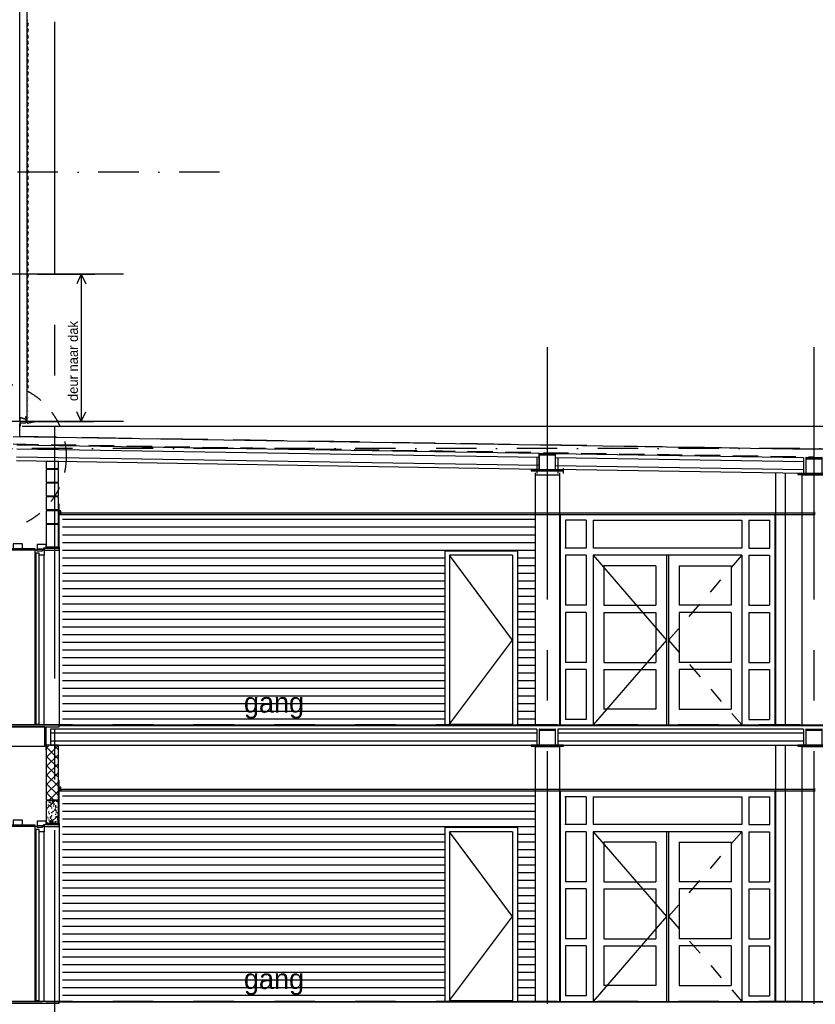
# Model space of a CAD drawing. Extents: x 0 to 140000, y 0 to 84100.
# Tile 59 of 105: x 54535 to 64380, y 11870 to 24054. Entities that reach past the tile are written whole.
import ezdxf

# ---------------------------------------------------------------- set-up
doc = ezdxf.new("R2010")
doc.units = 0
doc.header["$LTSCALE"] = 100
doc.header["$MEASUREMENT"] = 0
for name, pattern in [('B0201', [50, 31.25, -6.25, 6.25, -6.25]), ('B0403', [37.5, 25, -12.5]), ('B0701', [9.375, 6.25, -3.125]), ('B0702', [4.6875, 3.125, -1.5625]), ('DASHDOT', [1, 0.5, -0.25, 0, -0.25]), ('TEGELS', [4, 2, -2])]:
    doc.linetypes.add(name, pattern=pattern)
for name, color, linetype in [('AA$8A---_HULPLIJNEN', 1, 'CONTINUOUS'), ('AA43----_ARCEER', 1, 'CONTINUOUS'), ('AI31----_BUITENKOZ', 7, 'CONTINUOUS'), ('AL$1A---_ALGEMEEN', 1, 'CONTINUOUS'), ('AL$7A---_STRAMIEN', 42, 'B0201'), ('AL$8A---_HULPLIJNEN', 1, 'CONTINUOUS'), ('AL21----_BUITENWAND', 2, 'CONTINUOUS'), ('AL21K---_ISOLATIE', 1, 'CONTINUOUS'), ('AL21XI--_HOUT', 7, 'CONTINUOUS'), ('AL23----_ARCEER', 3, 'CONTINUOUS'), ('AL23----_VLOEREN', 7, 'CONTINUOUS'), ('AL24G---_PREFABBETON', 2, 'CONTINUOUS'), ('AL27K---_ISOLATIE', 7, 'CONTINUOUS'), ('AL28----_KONSTRUKTIE', 3, 'CONTINUOUS'), ('AL28MH--_METAAL', 3, 'CONTINUOUS'), ('AL31----_BUITENKOZ', 7, 'CONTINUOUS'), ('AL32----_BINNENKOZ', 7, 'CONTINUOUS'), ('AL32----_BINNENKOZIJ', 7, 'CONTINUOUS'), ('AL41----_BUITENWANDA', 2, 'CONTINUOUS'), ('AL42----_BINNENWANDA', 2, 'CONTINUOUS'), ('AL43----_VLOERAFW', 1, 'CONTINUOUS'), ('AL45----_PLAFONDAFW', 7, 'CONTINUOUS'), ('AL47----_DAKAFW', 1, 'CONTINUOUS'), ('AT$1A---_ALGEMEEN', 7, 'CONTINUOUS')]:
    doc.layers.add(name, color=color, linetype=linetype)
doc.styles.add('00_10', font='B-GBP.shx', dxfattribs={"height": 12})
doc.styles.add('00_5', font='B-GBP.shx', dxfattribs={"height": 6})

msp = doc.modelspace()

# ---------------------------------------------------------------- hatches: boundary and pattern name
at = {"layer": 'AA$8A---_HULPLIJNEN'}
h = msp.add_hatch(dxfattribs=at)
h.set_pattern_fill('PREFAB2', color=256, scale=200, style=0)
h.set_pattern_definition([(45, (0, 0), (-56.56854, 56.56854), []), (135, (0, 0), (-56.56854, -56.56854), [])])
h.paths.add_polyline_path([(54863.8, 14401.7), (55013.8, 14401.7), (55013.8, 15076.7), (54863.8, 15076.7)])
h = msp.add_hatch(dxfattribs=at)
h.set_pattern_fill('PREFAB3', color=256, scale=250, style=0)
h.set_pattern_definition([(0, (40, 110), (147.5, 107.5), [0, -60, 0, -80, 0, -140]), (10, (142.5, 225), (82.72176, 207.51713), [0, -155, 0, -35, 0, -132.5]), (20, (57.5, 200), (52.68504, 242.6531), [0, -107.5, 0, -72.5, 0, -157.5]), (30, (155, 175), (5.93267, 199.7243), [0, -140, 0, -177.5, 0, -127.5]), (40, (112.5, 150), (70.0209, 212.13987), [0, -102.5, 0, -82.5, 0, -142.5]), (50, (217.5, 125), (-38.52095, 156.3366), [0, -30, 0, -197.5, 0, -117.5]), (60, (170, 100), (-37.55926, 269.94546), [0, -37.5, 0, -117.5, 0, -135]), (70, (110, 75), (-70.44244, 142.6985), [0, -70, 0, -80, 0, -182.5]), (80, (127.5, 50), (-85.46918, 177.53878), [0, -90, 0, -107.5]), (90, (235, 25), (-167.5, 115), [0, -137.5, 0, -77.5, 0, -182.5]), (100, (25, 50), (-151.47352, 67.2181), [0, -70, 0, -145, 0, -165]), (110, (50, 75), (-156.81115, 123.83563), [0, -120, 0, -95, 0, -132.5]), (120, (75, 100), (-222.98394, 76.2195), [0, -165, 0, -52.5, 0, -190]), (130, (100, 125), (-165.16337, -1.52075), [0, -95, 0, -35, 0, -195]), (140, (125, 150), (-259.7095, -33.36875), [0, -27.5, 0, -145, 0, -120]), (150, (150, 175), (-200.99837, -83.1394), [0, -70, 0, -82.5, 0, -160]), (160, (175, 200), (-247.3775, -138.7602), [0, -147.5, 0, -60, 0, -102.5]), (170, (200, 225), (-121.19774, -125.86643), [0, -95, 0, -55, 0, -192.5]), (45, (0, 0), (-110.87434, 110.87434), [])])
h.paths.add_polyline_path([(54863.8, 14111.2), (55013.8, 14111.2), (55013.8, 14388.7), (54863.8, 14388.7)])

# ---------------------------------------------------------------- linework, layer by layer
at = {"layer": 'AA43----_ARCEER'}
for p, q in [((54724.2, 15326.7), (54724.2, 17451.7)), ((54838.2, 15326.7), (54838.2, 17426.7)), ((54724.2, 11906.7), (54724.2, 14031.7)), ((54838.2, 11906.7), (54838.2, 14006.7))]:
    msp.add_line(p, q, dxfattribs=at)
at = {"layer": 'AI31----_BUITENKOZ'}
for points in [[(54453.8, 17511.2), (54567.8, 17511.2), (54567.8, 17567.2), (54453.8, 17567.2)], [(54832.8, 17517.3), (54863.8, 17517.3), (54863.8, 17558.2), (54806.8, 17558.2), (54749.8, 17558.2), (54749.8, 17502.2), (54832.8, 17502.2), (54832.8, 17517.3)], [(54453.8, 14091.2), (54567.8, 14091.2), (54567.8, 14147.2), (54453.8, 14147.2)], [(54832.8, 14097.3), (54863.8, 14097.3), (54863.8, 14138.2), (54806.8, 14138.2), (54749.8, 14138.2), (54749.8, 14082.2), (54832.8, 14082.2), (54832.8, 14097.3)]]:
    msp.add_lwpolyline(points, close=True, dxfattribs=at)
at = {"layer": 'AL$1A---_ALGEMEEN', "color": 4, "linetype": 'TEGELS'}
msp.add_circle((54189.6, 18650.9), 920.5, dxfattribs=at)
at = {"layer": 'AL$7A---_STRAMIEN'}
for p, q in [((54963.8, 39027.2), (54963.8, 4182.5)), ((61063.8, 20003.2), (61063.8, 4132.5)), ((64363.8, 20003.2), (64363.8, 4132.5))]:
    msp.add_line(p, q, dxfattribs=at)
at = {"layer": 'AL$7A---_STRAMIEN', "color": 1, "linetype": 'DASHDOT', "ltscale": 10}
for p, q in [((57007.2, 22166.7), (32778.5, 22166.7)), ((74188.1, 18746.7), (32778.5, 18746.7)), ((74188.1, 15326.7), (32778.5, 15326.7)), ((74188.1, 11906.7), (32778.5, 11906.7))]:
    msp.add_line(p, q, dxfattribs=at)
at = {"layer": 'AL$8A---_HULPLIJNEN', "color": 42}
for p, q in [((55818.3, 20906.7), (51303.8, 20906.7)), ((55818.3, 19080), (54203.8, 19080))]:
    msp.add_line(p, q, dxfattribs=at)
at = {"layer": 'AL$8A---_HULPLIJNEN'}
for p, q in [((54754, 20906.7), (55464.2, 20906.7)), ((55297.2, 20906.7), (55240.6, 20786.7)), ((55297.2, 20906.7), (55297.2, 19080)), ((55297.2, 20906.7), (55353.9, 20786.7)), ((55297.2, 19080), (55240.6, 19200)), ((55297.2, 19080), (55353.9, 19200)), ((54615, 19080), (55449.2, 19080)), ((61263.8, 18436.7), (61263.8, 18505.8)), ((55023.8, 17521.2), (55023.8, 18063)), ((60633.8, 16376.7), (59853.8, 17426.7)), ((59853.8, 15336.7), (60633.8, 16376.7)), ((54863.8, 15016.7), (54863.8, 15304.3)), ((55023.8, 14100), (55023.8, 14643)), ((60633.8, 12956.7), (59853.8, 14006.7)), ((59853.8, 11916.7), (60633.8, 12956.7))]:
    msp.add_line(p, q, dxfattribs=at)
at = {"layer": 'AL21----_BUITENWAND', "color": 42}
for p, q in [((55063.8, 17871.7), (60913.8, 17871.7)), ((55063.8, 17776.7), (60913.8, 17776.7)), ((55063.8, 17681.7), (60913.8, 17681.7)), ((55063.8, 17586.7), (60913.8, 17586.7)), ((55063.8, 17491.7), (60913.8, 17491.7)), ((55063.8, 17396.7), (59793.8, 17396.7)), ((55063.8, 17301.7), (59793.8, 17301.7)), ((60693.8, 17396.7), (60913.8, 17396.7)), ((60693.8, 17301.7), (60913.8, 17301.7)), ((55063.8, 17206.7), (59793.8, 17206.7)), ((60693.8, 17206.7), (60913.8, 17206.7)), ((55063.8, 17111.7), (59793.8, 17111.7)), ((60693.8, 17111.7), (60913.8, 17111.7)), ((55063.8, 17016.7), (59793.8, 17016.7)), ((60693.8, 17016.7), (60913.8, 17016.7)), ((55063.8, 16921.7), (59793.8, 16921.7)), ((55063.8, 16826.7), (59793.8, 16826.7)), ((60693.8, 16921.7), (60913.8, 16921.7)), ((60693.8, 16826.7), (60913.8, 16826.7)), ((55063.8, 16731.7), (59793.8, 16731.7)), ((60693.8, 16731.7), (60913.8, 16731.7)), ((55063.8, 16636.7), (59793.8, 16636.7)), ((60693.8, 16636.7), (60913.8, 16636.7)), ((55063.8, 16541.7), (59793.8, 16541.7)), ((60693.8, 16541.7), (60913.8, 16541.7)), ((55063.8, 16446.7), (59793.8, 16446.7)), ((55063.8, 16351.7), (59793.8, 16351.7)), ((60693.8, 16446.7), (60913.8, 16446.7)), ((60693.8, 16351.7), (60913.8, 16351.7)), ((55063.8, 16256.7), (59793.8, 16256.7)), ((60693.8, 16256.7), (60913.8, 16256.7)), ((55063.8, 16161.7), (59793.8, 16161.7)), ((60693.8, 16161.7), (60913.8, 16161.7)), ((55063.8, 16066.7), (59793.8, 16066.7)), ((55063.8, 15971.7), (59793.8, 15971.7)), ((60693.8, 16066.7), (60913.8, 16066.7)), ((60693.8, 15971.7), (60913.8, 15971.7)), ((55063.8, 15876.7), (59793.8, 15876.7)), ((60693.8, 15876.7), (60913.8, 15876.7)), ((55063.8, 15781.7), (59793.8, 15781.7)), ((60693.8, 15781.7), (60913.8, 15781.7)), ((55063.8, 15686.7), (59793.8, 15686.7)), ((60693.8, 15686.7), (60913.8, 15686.7)), ((55063.8, 15591.7), (59793.8, 15591.7)), ((55063.8, 15496.7), (59793.8, 15496.7)), ((60693.8, 15591.7), (60913.8, 15591.7)), ((60693.8, 15496.7), (60913.8, 15496.7)), ((55063.8, 15401.7), (59793.8, 15401.7)), ((60693.8, 15401.7), (60913.8, 15401.7)), ((55063.8, 14451.7), (60913.8, 14451.7)), ((55063.8, 14356.7), (60913.8, 14356.7)), ((55063.8, 14261.7), (60913.8, 14261.7)), ((55063.8, 14166.7), (60913.8, 14166.7)), ((55063.8, 14071.7), (60913.8, 14071.7)), ((55063.8, 13976.7), (59793.8, 13976.7)), ((60693.8, 13976.7), (60913.8, 13976.7)), ((55063.8, 13881.7), (59793.8, 13881.7)), ((55063.8, 13786.7), (59793.8, 13786.7)), ((60693.8, 13881.7), (60913.8, 13881.7)), ((60693.8, 13786.7), (60913.8, 13786.7)), ((55063.8, 13691.7), (59793.8, 13691.7)), ((60693.8, 13691.7), (60913.8, 13691.7)), ((55063.8, 13596.7), (59793.8, 13596.7)), ((60693.8, 13596.7), (60913.8, 13596.7)), ((55063.8, 13501.7), (59793.8, 13501.7)), ((55063.8, 13406.7), (59793.8, 13406.7)), ((60693.8, 13501.7), (60913.8, 13501.7)), ((60693.8, 13406.7), (60913.8, 13406.7)), ((55063.8, 13311.7), (59793.8, 13311.7)), ((60693.8, 13311.7), (60913.8, 13311.7)), ((55063.8, 13216.7), (59793.8, 13216.7)), ((60693.8, 13216.7), (60913.8, 13216.7)), ((55063.8, 13121.7), (59793.8, 13121.7)), ((60693.8, 13121.7), (60913.8, 13121.7)), ((55063.8, 13026.7), (59793.8, 13026.7)), ((55063.8, 12931.7), (59793.8, 12931.7)), ((60693.8, 13026.7), (60913.8, 13026.7)), ((60693.8, 12931.7), (60913.8, 12931.7)), ((55063.8, 12836.7), (59793.8, 12836.7)), ((60693.8, 12836.7), (60913.8, 12836.7)), ((55063.8, 12741.7), (59793.8, 12741.7)), ((60693.8, 12741.7), (60913.8, 12741.7)), ((55063.8, 12646.7), (59793.8, 12646.7)), ((55063.8, 12551.7), (59793.8, 12551.7)), ((60693.8, 12646.7), (60913.8, 12646.7)), ((60693.8, 12551.7), (60913.8, 12551.7)), ((55063.8, 12456.7), (59793.8, 12456.7)), ((60693.8, 12456.7), (60913.8, 12456.7)), ((55063.8, 12361.7), (59793.8, 12361.7)), ((60693.8, 12361.7), (60913.8, 12361.7)), ((55063.8, 12266.7), (59793.8, 12266.7)), ((60693.8, 12266.7), (60913.8, 12266.7)), ((55063.8, 12171.7), (59793.8, 12171.7)), ((55063.8, 12076.7), (59793.8, 12076.7)), ((60693.8, 12171.7), (60913.8, 12171.7)), ((60693.8, 12076.7), (60913.8, 12076.7)), ((55063.8, 11981.7), (59793.8, 11981.7)), ((60693.8, 11981.7), (60913.8, 11981.7))]:
    msp.add_line(p, q, dxfattribs=at)
at = {"layer": 'AL21----_BUITENWAND'}
for points in [[(54863.8, 18501.7), (55013.8, 18501.7), (55013.8, 18586.7), (54863.8, 18586.7)], [(54863.8, 18331.7), (55013.8, 18331.7), (55013.8, 18488.7), (54863.8, 18488.7)], [(54863.8, 18161.7), (55013.8, 18161.7), (55013.8, 18318.7), (54863.8, 18318.7)], [(54863.8, 17991.7), (55013.8, 17991.7), (55013.8, 18148.7), (54863.8, 18148.7)], [(54863.8, 17821.7), (55013.8, 17821.7), (55013.8, 17978.7), (54863.8, 17978.7)], [(54863.8, 17531.2), (55013.8, 17531.2), (55013.8, 17808.7), (54863.8, 17808.7)], [(54863.8, 14401.7), (55013.8, 14401.7), (55013.8, 15076.7), (54863.8, 15076.7)]]:
    msp.add_lwpolyline(points, close=True, dxfattribs=at)
at = {"layer": 'AL21K---_ISOLATIE', "color": 7}
msp.add_lwpolyline([(64363.8, 18734.7), (54453.8, 18893.7)], dxfattribs=at)
at = {"layer": 'AL21XI--_HOUT'}
msp.add_lwpolyline([(54613.8, 19087.8), (54625.8, 19087.8), (54625.8, 35426.8), (54533.8, 35426.8), (54533.8, 19087.8), (54536.7, 19087.8)], dxfattribs=at)
msp.add_lwpolyline([(54613.8, 19066.8), (54613.8, 19108.8), (54536.7, 19128), (54536.7, 19066.8)], close=True, dxfattribs=at)
at = {"layer": 'AL23----_ARCEER', "color": 1}
for p, q in [((54496.9, 18643.4), (60961.9, 18539.7)), ((54498.5, 18743.4), (60963.5, 18639.7)), ((61164.6, 18536.4), (64233.8, 18487.2)), ((61166.2, 18636.4), (64233.8, 18587.2)), ((60933.8, 15226.7), (54916.5, 15226.7)), ((60933.8, 15126.7), (54916.5, 15126.7)), ((64233.8, 15226.7), (61193.8, 15226.7)), ((64233.8, 15126.7), (61193.8, 15126.7))]:
    msp.add_line(p, q, dxfattribs=at)
at = {"layer": 'AL23----_VLOEREN'}
for p, q in [((54499.3, 18793.4), (60964.3, 18689.7)), ((60961.1, 18489.7), (60964.3, 18689.7)), ((61163.8, 18486.4), (61167, 18686.4)), ((60961.1, 18489.7), (54496.1, 18593.4)), ((60933.8, 18636.7), (60933.8, 18436.7)), ((61193.8, 18636.7), (61193.8, 18436.7)), ((55023.8, 15321.7), (71813.8, 15321.7)), ((60933.8, 15276.7), (60933.8, 15076.7)), ((61193.8, 15276.7), (61193.8, 15076.7)), ((64233.8, 15276.7), (64233.8, 15076.7)), ((55023.8, 11901.7), (71813.8, 11901.7))]:
    msp.add_line(p, q, dxfattribs=at)
for points in [[(61167, 18686.4), (64233.8, 18637.2)], [(64233.8, 18637.2), (64233.8, 18437.2), (61163.8, 18486.4)], [(54157.4, 15066.7), (54847.3, 15066.7), (54847.3, 15304.3), (54203.8, 15304.3), (54203.8, 15321.7)], [(54916.5, 15276.7), (54916.5, 15076.7), (60933.8, 15076.7)], [(60933.8, 15276.7), (54916.5, 15276.7)], [(64233.8, 15276.7), (61193.8, 15276.7)], [(61193.8, 15076.7), (64233.8, 15076.7)]]:
    msp.add_lwpolyline(points, dxfattribs=at)
at = {"layer": 'AL24G---_PREFABBETON', "color": 1}
for p, q in [((60913.8, 18446.7), (60913.8, 15326.7)), ((61213.8, 18416.7), (60913.8, 18416.7)), ((61213.8, 18446.7), (61213.8, 15326.7)), ((63886.8, 18446.7), (63886.8, 15326.7)), ((64006.8, 18446.7), (64006.8, 15326.7)), ((64213.8, 18426.7), (64213.8, 15326.7)), ((64513.8, 18416.7), (64213.8, 18416.7)), ((60913.8, 15056.7), (60913.8, 11906.7)), ((61213.8, 15056.7), (60913.8, 15056.7)), ((61213.8, 15056.7), (61213.8, 11906.7)), ((63886.8, 15076.7), (63886.8, 11906.7)), ((64006.8, 15076.7), (64006.8, 11906.7)), ((64213.8, 15056.7), (64213.8, 11906.7)), ((64513.8, 15056.7), (64213.8, 15056.7))]:
    msp.add_line(p, q, dxfattribs=at)
at = {"layer": 'AL27K---_ISOLATIE'}
msp.add_line((71863.8, 18857), (64363.8, 18736.7), dxfattribs=at)
at = {"layer": 'AL28----_KONSTRUKTIE', "color": 1}
for p, q in [((55023.8, 17521.2), (55023.8, 15326.7)), ((55023.8, 14100), (55023.8, 11906.7))]:
    msp.add_line(p, q, dxfattribs=at)
at = {"layer": 'AL28----_KONSTRUKTIE'}
msp.add_lwpolyline([(54863.8, 14111.2), (55013.8, 14111.2), (55013.8, 14388.7), (54863.8, 14388.7)], close=True, dxfattribs=at)
at = {"layer": 'AL28MH--_METAAL'}
for p, q in [((54607, 19145.3), (54604.8, 19129.7)), ((54607, 19145.3), (54616.8, 19133.7)), ((54607, 19145.3), (54631.5, 19063.2)), ((54631.5, 19063.2), (54728.5, 19083.5)), ((54728.5, 19083.5), (54710.7, 19084.3)), ((54728.5, 19083.5), (54716, 19072.3))]:
    msp.add_line(p, q, dxfattribs=at)
at = {"layer": 'AL28MH--_METAAL', "linetype": 'B0403'}
msp.add_lwpolyline([(54615.7, 19068.9), (54615.7, 19111.1), (54536.5, 19130.3), (54536.5, 35457.9)], dxfattribs=at)
at = {"layer": 'AL28MH--_METAAL'}
for points in [[(60864, 18472.8), (61263.8, 18472.8), (61263.8, 18484.8), (61163.9, 18484.8), (61163.9, 18684.8), (61158.9, 18684.8), (61158.9, 18484.8), (60968.9, 18484.8), (60968.9, 18684.8), (61158.9, 18684.8), (61158.9, 18664.8), (60968.9, 18664.8), (60968.9, 18684.8), (60963.9, 18684.8), (60963.9, 18484.8), (60864, 18484.8)], [(64164, 18424.7), (64563.8, 18424.7), (64563.8, 18436.7), (64463.9, 18436.7), (64463.9, 18636.7), (64458.9, 18636.7), (64458.9, 18436.7), (64268.9, 18436.7), (64268.9, 18636.7), (64458.9, 18636.7), (64458.9, 18616.7), (64268.9, 18616.7), (64268.9, 18636.7), (64263.9, 18636.7), (64263.9, 18436.7), (64164, 18436.7)], [(60864, 15064.7), (61263.8, 15064.7), (61263.8, 15076.7), (61163.9, 15076.7), (61163.9, 15276.7), (61158.9, 15276.7), (61158.9, 15076.7), (60968.9, 15076.7), (60968.9, 15276.7), (61158.9, 15276.7), (61158.9, 15256.7), (60968.9, 15256.7), (60968.9, 15276.7), (60963.9, 15276.7), (60963.9, 15076.7), (60864, 15076.7)], [(64164, 15064.7), (64563.8, 15064.7), (64563.8, 15076.7), (64463.9, 15076.7), (64463.9, 15276.7), (64458.9, 15276.7), (64458.9, 15076.7), (64268.9, 15076.7), (64268.9, 15276.7), (64458.9, 15276.7), (64458.9, 15256.7), (64268.9, 15256.7), (64268.9, 15276.7), (64263.9, 15276.7), (64263.9, 15076.7), (64164, 15076.7)]]:
    msp.add_lwpolyline(points, close=True, dxfattribs=at)
at = {"layer": 'AL31----_BUITENKOZ', "color": 2, "linetype": 'CONTINUOUS'}
for points in [[(54723.8, 17510.9), (54723.8, 17490.7), (54206.8, 17490.7), (54203.8, 17493.7), (54203.8, 17510.9), (54642.1, 17510.9), (54642.1, 17510.9)], [(54838.2, 17510.9), (54838.2, 17490.7), (55020.8, 17490.7), (55023.8, 17493.7), (55023.8, 17510.9), (54869.8, 17510.9), (54869.8, 17510.9)], [(54868.2, 17510.9), (54868.2, 17531.2), (55020.8, 17531.2), (55023.8, 17528.2), (55023.8, 17510.9), (54869.8, 17510.9), (54869.8, 17510.9)], [(54723.8, 14090.9), (54723.8, 14070.7), (54206.8, 14070.7), (54203.8, 14073.7), (54203.8, 14090.9), (54642.1, 14090.9), (54642.1, 14090.9)], [(54838.2, 14090.9), (54838.2, 14070.7), (55020.8, 14070.7), (55023.8, 14073.7), (55023.8, 14090.9), (54869.8, 14090.9), (54869.8, 14090.9)], [(54868.2, 14090.9), (54868.2, 14111.2), (55020.8, 14111.2), (55023.8, 14108.2), (55023.8, 14090.9), (54869.8, 14090.9), (54869.8, 14090.9)]]:
    msp.add_lwpolyline(points, close=True, dxfattribs=at)
at = {"layer": 'AL32----_BINNENKOZ', "color": 42}
for p, q in [((61220.8, 17926.7), (61220.8, 15326.7)), ((63879.8, 17926.7), (63879.8, 15326.7)), ((61287.8, 17859.7), (61287.8, 17514.7)), ((61543.8, 17859.7), (61287.8, 17859.7)), ((61543.8, 17859.7), (61543.8, 17514.7)), ((61631.8, 17859.7), (61631.8, 17514.7)), ((61631.8, 17859.7), (63468.8, 17859.7)), ((63468.8, 17859.7), (63468.8, 17514.7)), ((63556.8, 17859.7), (63556.8, 17514.7)), ((63556.8, 17859.7), (63818.7, 17859.7)), ((63812.8, 17859.7), (63812.8, 17514.7)), ((61543.8, 17514.7), (61281.8, 17514.7)), ((61543.8, 17426.7), (61287.8, 17426.7)), ((61287.8, 17426.7), (61287.8, 16807.7)), ((61543.8, 17426.7), (61543.8, 16807.7)), ((63468.8, 17514.7), (61631.8, 17514.7)), ((63468.8, 17426.7), (61631.8, 17426.7)), ((61631.8, 17426.7), (62536.8, 16376.7)), ((61631.8, 17426.7), (61631.8, 15326.7)), ((62536.8, 17426.7), (62536.8, 15326.7)), ((62563.8, 17426.7), (62563.8, 15326.7)), ((63468.8, 17426.7), (63468.8, 15326.7)), ((63556.8, 17514.7), (63818.7, 17514.7)), ((63556.8, 17426.7), (63812.8, 17426.7)), ((63556.8, 17426.7), (63556.8, 16807.7)), ((63812.8, 17426.7), (63812.8, 16807.7)), ((61761.8, 17296.7), (61761.8, 16807.7)), ((62406.8, 17296.7), (61761.8, 17296.7)), ((62406.8, 17296.7), (62406.8, 16807.7)), ((62693.8, 17296.7), (63338.8, 17296.7)), ((62693.8, 17296.7), (62693.8, 16807.7)), ((63338.8, 17296.7), (63338.8, 16807.7)), ((61543.8, 16807.7), (61287.8, 16807.7)), ((61287.8, 16719.7), (61287.8, 16100.7)), ((61543.8, 16719.7), (61287.8, 16719.7)), ((61543.8, 16719.7), (61543.8, 16100.7)), ((61761.8, 16807.7), (62406.8, 16807.7)), ((61761.8, 16719.7), (62406.8, 16719.7)), ((61761.8, 16719.7), (61761.8, 16100.7)), ((62406.8, 16719.7), (62406.8, 16100.7)), ((63338.8, 16807.7), (62693.8, 16807.7)), ((63338.8, 16719.7), (62693.8, 16719.7)), ((62693.8, 16719.7), (62693.8, 16100.7)), ((63338.8, 16719.7), (63338.8, 16100.7)), ((63556.8, 16807.7), (63812.8, 16807.7)), ((63556.8, 16719.7), (63812.8, 16719.7)), ((63556.8, 16719.7), (63556.8, 16100.7)), ((63812.8, 16719.7), (63812.8, 16100.7)), ((62536.8, 16376.7), (61631.8, 15326.7)), ((61543.8, 16100.7), (61287.8, 16100.7)), ((61761.8, 16100.7), (62406.8, 16100.7)), ((63338.8, 16100.7), (62693.8, 16100.7)), ((63556.8, 16100.7), (63812.8, 16100.7)), ((61543.8, 16012.7), (61287.8, 16012.7)), ((61287.8, 16012.7), (61287.8, 15393.7)), ((61543.8, 16012.7), (61543.8, 15393.7)), ((61761.8, 16012.7), (62406.8, 16012.7)), ((61761.8, 16012.7), (61761.8, 15523.7)), ((62406.8, 16012.7), (62406.8, 15523.7)), ((63338.8, 16012.7), (62693.8, 16012.7)), ((62693.8, 16012.7), (62693.8, 15523.7)), ((63338.8, 16012.7), (63338.8, 15523.7)), ((63556.8, 16012.7), (63812.8, 16012.7)), ((63556.8, 16012.7), (63556.8, 15393.7)), ((63812.8, 16012.7), (63812.8, 15393.7)), ((62406.8, 15523.7), (61761.8, 15523.7)), ((62693.8, 15523.7), (63338.8, 15523.7)), ((61543.8, 15393.7), (61287.8, 15393.7)), ((63556.8, 15393.7), (63812.8, 15393.7)), ((61220.8, 14506.7), (61220.8, 11906.7)), ((63879.8, 14506.7), (63879.8, 11906.7)), ((61543.8, 14439.7), (61281.8, 14439.7)), ((61287.8, 14439.7), (61287.8, 14094.7)), ((61543.8, 14439.7), (61543.8, 14094.7)), ((61631.8, 14439.7), (61631.8, 14094.7)), ((61631.8, 14439.7), (63468.8, 14439.7)), ((63468.8, 14439.7), (63468.8, 14094.7)), ((63556.8, 14439.7), (63556.8, 14094.7)), ((63556.8, 14439.7), (63818.7, 14439.7)), ((63812.8, 14439.7), (63812.8, 14094.7)), ((61543.8, 14094.7), (61281.8, 14094.7)), ((63468.8, 14094.7), (61631.8, 14094.7)), ((63556.8, 14094.7), (63818.7, 14094.7)), ((61543.8, 14006.7), (61287.8, 14006.7)), ((61287.8, 14006.7), (61287.8, 13387.7)), ((61543.8, 14006.7), (61543.8, 13387.7)), ((63468.8, 14006.7), (61631.8, 14006.7)), ((61631.8, 14006.7), (62536.8, 12956.7)), ((61631.8, 14006.7), (61631.8, 11906.7)), ((62536.8, 14006.7), (62536.8, 11906.7)), ((62563.8, 14006.7), (62563.8, 11906.7)), ((63468.8, 14006.7), (63468.8, 11906.7)), ((63556.8, 14006.7), (63812.8, 14006.7)), ((63556.8, 14006.7), (63556.8, 13387.7)), ((63812.8, 14006.7), (63812.8, 13387.7)), ((61761.8, 13876.7), (61761.8, 13387.7)), ((62406.8, 13876.7), (61761.8, 13876.7)), ((62406.8, 13876.7), (62406.8, 13387.7)), ((62693.8, 13876.7), (63338.8, 13876.7)), ((62693.8, 13876.7), (62693.8, 13387.7)), ((63338.8, 13876.7), (63338.8, 13387.7)), ((61543.8, 13387.7), (61287.8, 13387.7)), ((61287.8, 13299.7), (61287.8, 12680.7)), ((61543.8, 13299.7), (61287.8, 13299.7)), ((61543.8, 13299.7), (61543.8, 12680.7)), ((61761.8, 13387.7), (62406.8, 13387.7)), ((61761.8, 13299.7), (62406.8, 13299.7)), ((61761.8, 13299.7), (61761.8, 12680.7)), ((62406.8, 13299.7), (62406.8, 12680.7)), ((63338.8, 13387.7), (62693.8, 13387.7)), ((63338.8, 13299.7), (62693.8, 13299.7)), ((62693.8, 13299.7), (62693.8, 12680.7)), ((63338.8, 13299.7), (63338.8, 12680.7)), ((63556.8, 13387.7), (63812.8, 13387.7)), ((63556.8, 13299.7), (63812.8, 13299.7)), ((63556.8, 13299.7), (63556.8, 12680.7)), ((63812.8, 13299.7), (63812.8, 12680.7)), ((62536.8, 12956.7), (61631.8, 11906.7)), ((61543.8, 12680.7), (61287.8, 12680.7)), ((61761.8, 12680.7), (62406.8, 12680.7)), ((63338.8, 12680.7), (62693.8, 12680.7)), ((63556.8, 12680.7), (63812.8, 12680.7)), ((61543.8, 12592.7), (61287.8, 12592.7)), ((61287.8, 12592.7), (61287.8, 11973.7)), ((61543.8, 12592.7), (61543.8, 11973.7)), ((61761.8, 12592.7), (62406.8, 12592.7)), ((61761.8, 12592.7), (61761.8, 12103.7)), ((62406.8, 12592.7), (62406.8, 12103.7)), ((63338.8, 12592.7), (62693.8, 12592.7)), ((62693.8, 12592.7), (62693.8, 12103.7)), ((63338.8, 12592.7), (63338.8, 12103.7)), ((63556.8, 12592.7), (63812.8, 12592.7)), ((63556.8, 12592.7), (63556.8, 11973.7)), ((63812.8, 12592.7), (63812.8, 11973.7)), ((62406.8, 12103.7), (61761.8, 12103.7)), ((62693.8, 12103.7), (63338.8, 12103.7)), ((61543.8, 11973.7), (61287.8, 11973.7)), ((63556.8, 11973.7), (63812.8, 11973.7))]:
    msp.add_line(p, q, dxfattribs=at)
at = {"layer": 'AL32----_BINNENKOZ'}
for p, q in [((59793.8, 17476.7), (59793.8, 15326.7)), ((60693.8, 17476.7), (59793.8, 17476.7)), ((60633.8, 17426.7), (59853.8, 17426.7)), ((59853.8, 17426.7), (59853.8, 15326.7)), ((60633.8, 17426.7), (60633.8, 15326.7)), ((60693.8, 17476.7), (60693.8, 15326.7)), ((59853.8, 15336.7), (60633.8, 15336.7)), ((59793.8, 14056.7), (59793.8, 11906.7)), ((60693.8, 14056.7), (59793.8, 14056.7)), ((60693.8, 14056.7), (60693.8, 11906.7)), ((60633.8, 14006.7), (59853.8, 14006.7)), ((59853.8, 14006.7), (59853.8, 11906.7)), ((60633.8, 14006.7), (60633.8, 11906.7)), ((59853.8, 11916.7), (60633.8, 11916.7))]:
    msp.add_line(p, q, dxfattribs=at)
at = {"layer": 'AL32----_BINNENKOZ', "color": 42, "linetype": 'TEGELS'}
for p, q in [((63468.8, 17426.7), (62563.8, 16376.7)), ((62563.8, 16376.7), (63468.8, 15326.7)), ((63468.8, 14006.7), (62563.8, 12956.7)), ((62563.8, 12956.7), (63468.8, 11906.7))]:
    msp.add_line(p, q, dxfattribs=at)
at = {"layer": 'AL32----_BINNENKOZIJ', "color": 2, "linetype": 'CONTINUOUS'}
for points in [[(54774.2, 15336.7), (54774.2, 17451.7), (54734.2, 17451.7), (54734.2, 15336.7)], [(54774.2, 11916.7), (54774.2, 14031.7), (54734.2, 14031.7), (54734.2, 11916.7)]]:
    msp.add_lwpolyline(points, close=True, dxfattribs=at)
at = {"layer": 'AL41----_BUITENWANDA'}
for points in [[(54634.8, 23293.9, 0.474695), (54634.8, 23331.9, -0.474695), (54634.8, 23369.9, 0.474695), (54634.8, 23407.9, -0.474695), (54634.8, 23445.9, 0.474695), (54634.8, 23483.9, -0.474695), (54634.8, 23521.9, 0.474695), (54634.8, 23559.9, -0.474695), (54634.8, 23597.9, 0.474695), (54634.8, 23635.9, -0.474695), (54634.8, 23673.9, 0.474695), (54634.8, 23711.9, -0.474695), (54634.8, 23749.9, 0.474695), (54634.8, 23787.9, -0.474695), (54634.8, 23825.9, 0.474695), (54634.8, 23863.9, -0.474695), (54634.8, 23901.9, 0.474695), (54634.8, 23939.9, -0.474695), (54634.8, 23977.9, 0.474695), (54634.8, 24015.9, -0.474695), (54634.8, 24053.9, 0.474695)], [(54634.8, 22533.9, 0.474695), (54634.8, 22571.9, -0.474695), (54634.8, 22609.9, 0.474695), (54634.8, 22647.9, -0.474695), (54634.8, 22685.9, 0.474695), (54634.8, 22723.9, -0.474695), (54634.8, 22761.9, 0.474695), (54634.8, 22799.9, -0.474695), (54634.8, 22837.9, 0.474695), (54634.8, 22875.9, -0.474695), (54634.8, 22913.9, 0.474695), (54634.8, 22951.9, -0.474695), (54634.8, 22989.9, 0.474695), (54634.8, 23027.9, -0.474695), (54634.8, 23065.9, 0.474695), (54634.8, 23103.9, -0.474695), (54634.8, 23141.9, 0.474695), (54634.8, 23179.9, -0.474695), (54634.8, 23217.9, 0.474695), (54634.8, 23255.9, -0.474695), (54634.8, 23293.9, 0.474695)], [(54634.8, 21773.9, 0.474695), (54634.8, 21811.9, -0.474695), (54634.8, 21849.9, 0.474695), (54634.8, 21887.9, -0.474695), (54634.8, 21925.9, 0.474695), (54634.8, 21963.9, -0.474695), (54634.8, 22001.9, 0.474695), (54634.8, 22039.9, -0.474695), (54634.8, 22077.9, 0.474695), (54634.8, 22115.9, -0.474695), (54634.8, 22153.9, 0.474695), (54634.8, 22191.9, -0.474695), (54634.8, 22229.9, 0.474695), (54634.8, 22267.9, -0.474695), (54634.8, 22305.9, 0.474695), (54634.8, 22343.9, -0.474695), (54634.8, 22381.9, 0.474695), (54634.8, 22419.9, -0.474695), (54634.8, 22457.9, 0.474695), (54634.8, 22495.9, -0.474695), (54634.8, 22533.9, 0.474695)], [(54634.8, 21013.9, 0.474695), (54634.8, 21051.9, -0.474695), (54634.8, 21089.9, 0.474695), (54634.8, 21127.9, -0.474695), (54634.8, 21165.9, 0.474695), (54634.8, 21203.9, -0.474695), (54634.8, 21241.9, 0.474695), (54634.8, 21279.9, -0.474695), (54634.8, 21317.9, 0.474695), (54634.8, 21355.9, -0.474695), (54634.8, 21393.9, 0.474695), (54634.8, 21431.9, -0.474695), (54634.8, 21469.9, 0.474695), (54634.8, 21507.9, -0.474695), (54634.8, 21545.9, 0.474695), (54634.8, 21583.9, -0.474695), (54634.8, 21621.9, 0.474695), (54634.8, 21659.9, -0.474695), (54634.8, 21697.9, 0.474695), (54634.8, 21735.9, -0.474695), (54634.8, 21773.9, 0.474695)], [(54634.8, 20253.9, 0.474695), (54634.8, 20291.9, -0.474695), (54634.8, 20329.9, 0.474695), (54634.8, 20367.9, -0.474695), (54634.8, 20405.9, 0.474695), (54634.8, 20443.9, -0.474695), (54634.8, 20481.9, 0.474695), (54634.8, 20519.9, -0.474695), (54634.8, 20557.9, 0.474695), (54634.8, 20595.9, -0.474695), (54634.8, 20633.9, 0.474695), (54634.8, 20671.9, -0.474695), (54634.8, 20709.9, 0.474695), (54634.8, 20747.9, -0.474695), (54634.8, 20785.9, 0.474695), (54634.8, 20823.9, -0.474695), (54634.8, 20861.9, 0.474695), (54634.8, 20899.9, -0.474695), (54634.8, 20937.9, 0.474695), (54634.8, 20975.9, -0.474695), (54634.8, 21013.9, 0.474695)], [(54634.8, 19493.9, 0.474695), (54634.8, 19531.9, -0.474695), (54634.8, 19569.9, 0.474695), (54634.8, 19607.9, -0.474695), (54634.8, 19645.9, 0.474695), (54634.8, 19683.9, -0.474695), (54634.8, 19721.9, 0.474695), (54634.8, 19759.9, -0.474695), (54634.8, 19797.9, 0.474695), (54634.8, 19835.9, -0.474695), (54634.8, 19873.9, 0.474695), (54634.8, 19911.9, -0.474695), (54634.8, 19949.9, 0.474695), (54634.8, 19987.9, -0.474695), (54634.8, 20025.9, 0.474695), (54634.8, 20063.9, -0.474695), (54634.8, 20101.9, 0.474695), (54634.8, 20139.9, -0.474695), (54634.8, 20177.9, 0.474695), (54634.8, 20215.9, -0.474695), (54634.8, 20253.9, 0.474695)]]:
    msp.add_lwpolyline(points, format="xyb", dxfattribs=at)
at = {"layer": 'AL41----_BUITENWANDA', "const_width": 1}
msp.add_lwpolyline([(54641.8, 19066.8, 0.1191793), (54634.8, 19075.9, -0.474695), (54634.8, 19113.9, 0.474695), (54634.8, 19151.9, -0.474695), (54634.8, 19189.9, 0.474695), (54634.8, 19227.9, -0.474695), (54634.8, 19265.9, 0.474695), (54634.8, 19303.9, -0.474695), (54634.8, 19341.9, 0.474695), (54634.8, 19379.9, -0.474695), (54634.8, 19417.9, 0.474695), (54634.8, 19455.9, -0.474695), (54634.8, 19493.9)], format="xyb", dxfattribs=at)
msp.add_lwpolyline([(54613.8, 19085.2), (54613.8, 19066.8), (54643.8, 19057.5), (54643.8, 19047.1), (54638.2, 19047.1)], dxfattribs=at)
at = {"layer": 'AL42----_BINNENWANDA'}
for points in [[(54838.2, 17493.7), (54838.2, 17426.7), (54774.2, 17426.7), (54774.2, 17451.7), (54724.2, 17451.7), (54724.2, 17493.7), (54747.1, 17493.7), (54747.2, 17483.7), (54815.2, 17483.7), (54815.2, 17493.7)], [(54747.2, 17500.7), (54747.2, 17483.7), (54815.3, 17483.7), (54815.3, 17500.7)], [(54838.2, 14073.7), (54838.2, 14006.7), (54774.2, 14006.7), (54774.2, 14031.7), (54724.2, 14031.7), (54724.2, 14073.7), (54747.1, 14073.7), (54747.2, 14063.7), (54815.2, 14063.7), (54815.2, 14073.7)], [(54747.2, 14080.7), (54747.2, 14063.7), (54815.3, 14063.7), (54815.3, 14080.7)]]:
    msp.add_lwpolyline(points, close=True, dxfattribs=at)
at = {"layer": 'AL43----_VLOERAFW', "color": 1, "linetype": 'CONTINUOUS'}
for p, q in [((34803.8, 15326.7), (71813.8, 15326.7)), ((34813.8, 11906.7), (54813.8, 11906.7)), ((54863.8, 11906.7), (71788.8, 11906.7))]:
    msp.add_line(p, q, dxfattribs=at)
at = {"layer": 'AL43----_VLOERAFW', "color": 7}
for points in [[(54203.8, 15304.3), (55023.8, 15304.3), (55023.8, 15326.7), (54203.8, 15326.7)], [(54203.8, 11884.3), (55023.8, 11884.3), (55023.8, 11906.7), (54203.8, 11906.7)]]:
    msp.add_lwpolyline(points, close=True, dxfattribs=at)
at = {"layer": 'AL45----_PLAFONDAFW'}
for p, q in [((55048.4, 17926.7), (55048.4, 17946.7)), ((64374.4, 17946.7), (55048.4, 17946.7)), ((64374.4, 17926.7), (55048.4, 17926.7)), ((64374.4, 17926.7), (64374.4, 17946.7)), ((64374.8, 14526.7), (55048.4, 14526.7)), ((55048.4, 14506.7), (55048.4, 14526.7)), ((64374.8, 14506.7), (55048.4, 14506.7)), ((64374.8, 14506.7), (64374.8, 14526.7))]:
    msp.add_line(p, q, dxfattribs=at)
for points in [[(55023.8, 17931.7), (55041.8, 17931.7), (55041.8, 17976.7), (55023.8, 17976.7)], [(55023.8, 14511.7), (55041.8, 14511.7), (55041.8, 14556.7), (55023.8, 14556.7)]]:
    msp.add_lwpolyline(points, close=True, dxfattribs=at)
at = {"layer": 'AL45----_PLAFONDAFW', "const_width": 2}
for points in [[(55045.1, 17965.8), (55045.1, 17924.1), (55065.1, 17924.1)], [(64377.7, 17965.8), (64377.7, 17924.1), (64357.7, 17924.1)], [(55045.1, 14545.8), (55045.1, 14504.1), (55065.1, 14504.1)], [(64378.1, 14545.8), (64378.1, 14504.1), (64358.1, 14504.1)]]:
    msp.add_lwpolyline(points, dxfattribs=at)
at = {"layer": 'AL47----_DAKAFW', "color": 7, "linetype": 'B0701'}
for p, q in [((54536.4, 18895.9), (54536.4, 19055.1)), ((64363.8, 18738.2), (54536.4, 18895.9)), ((64363.8, 18742), (71859.3, 18862.2))]:
    msp.add_line(p, q, dxfattribs=at)
at = {"layer": 'AL47----_DAKAFW'}
msp.add_line((72213.9, 19021), (54567.1, 19021), dxfattribs=at)
at = {"layer": 'AL47----_DAKAFW', "color": 7, "linetype": 'B0702'}
for p, q in [((54453.8, 18804.1), (64362.3, 18645.1)), ((71865.2, 18767.1), (64365.2, 18646.7))]:
    msp.add_line(p, q, dxfattribs=at)
at = {"layer": 'AL47----_DAKAFW', "color": 4, "linetype": 'TEGELS'}
msp.add_lwpolyline([(54535.2, 19097.3), (54535.2, 19058.5), (54538.7, 19057.1), (54538.7, 19023.5)], dxfattribs=at)

# ---------------------------------------------------------------- texts
at = {"layer": 'AT$1A---_ALGEMEEN', "color": 1, "style": '00_5'}
msp.add_text('deur naar dak', height=120, rotation=90, dxfattribs=at).set_placement((55255.1, 19334.8))
at = {"layer": 'AT$1A---_ALGEMEEN', "color": 2, "style": '00_10'}
for p in [(57309.6, 15479.7), (57309.6, 12059.7)]:
    msp.add_text('gang', height=250, dxfattribs=at).set_placement(p)

doc.saveas('drawing.dxf')
